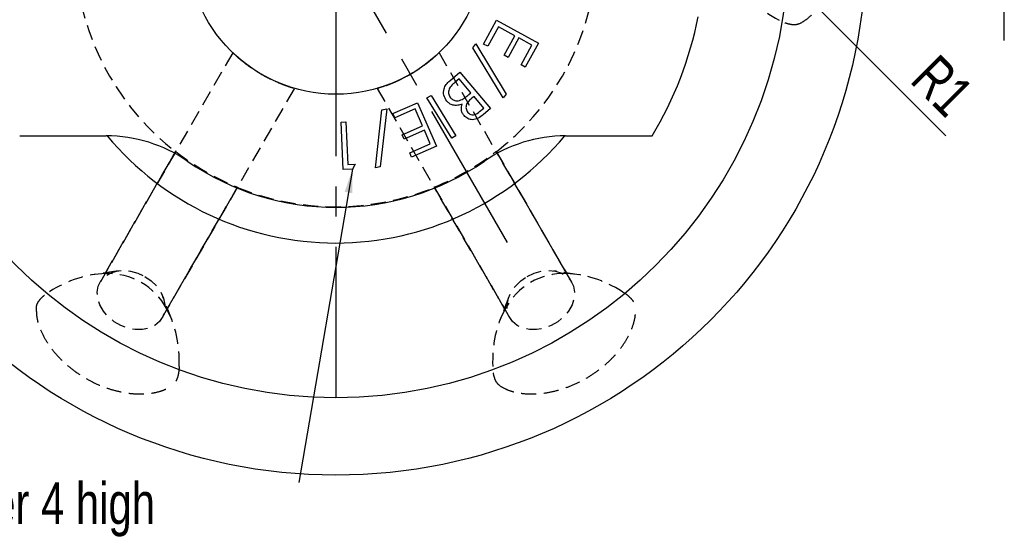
# Model space of a CAD drawing. Header units: millimetres. Extents: x 8 to 412, y 8 to 289.
# Tile 3 of 6: x 67 to 150, y 88 to 131. Entities that reach past the tile are written whole.
import ezdxf

# ---------------------------------------------------------------- set-up
doc = ezdxf.new("R2010")
doc.units = ezdxf.units.MM
doc.linetypes.add('CENTERX2', pattern=[20.32, 12.7, -2.54, 2.54, -2.54])
doc.linetypes.add('HIDDEN', pattern=[1.905, 1.27, -0.635])
for name, color, linetype in [('CENTERLINE', 4, 'CENTERX2'), ('DIMENSIONS', 2, 'Continuous'), ('HIDDEN', 3, 'HIDDEN'), ('TEXT', 2, 'Continuous')]:
    doc.layers.add(name, color=color, linetype=linetype)
doc.layers.add('OUTLINE', color=7, linetype='Continuous', lineweight=25)
doc.styles.add('SLDTEXTSTYLE0', font='TXT', dxfattribs={"width": 0.75})
doc.dimstyles.new('SLDDIMSTYLE4', dxfattribs={"dimtxt": 3.5, "dimasz": 2, "dimexe": 0, "dimexo": 0.0625, "dimgap": 0.875, "dimtad": 1, "dimrnd": 1e-09, "dimzin": 12, "dimdsep": 46, "dimtxsty": 'SLDTEXTSTYLE0', "dimsah": 1, "dimcen": 0, "dimadec": 0, "dimazin": 3, "dimtfac": 1, "dimtofl": 0, "dimtmove": 0, "dimatfit": 3, "dimfxl": 0, "dimfrac": 2, "dimtolj": 1, "dimtzin": 12, "dimarcsym": 0})
doc.dimstyles.new('SLDDIMSTYLE5', dxfattribs={"dimtxt": 0.18, "dimasz": 2, "dimexe": 0, "dimexo": 0.0625, "dimgap": 0, "dimtad": 0, "dimtih": 1, "dimtoh": 1, "dimdec": 0, "dimrnd": 1e-09, "dimzin": 0, "dimdsep": 46, "dimtxsty": 'Standard', "dimsah": 1, "dimcen": 0.09, "dimadec": 0, "dimazin": 0, "dimtfac": 2, "dimtdec": 0, "dimtofl": 0, "dimtmove": 0, "dimatfit": 3, "dimfxl": 0, "dimfrac": 2, "dimtolj": 1, "dimtzin": 0, "dimarcsym": 0})

# ---------------------------------------------------------------- blocks, each defined once
blk = doc.blocks.new('_D_5')
at = {"layer": 'DIMENSIONS'}
for q in [(123.213, 143.23), (144.995, 121.447)]:
    blk.add_line((123.92, 142.523), q, dxfattribs=at)
blk.add_solid([(123.92, 142.523), (124.98, 140.755), (125.687, 141.462)], dxfattribs=at)
at = {"layer": 'DIMENSIONS', "insert": (144.344, 128.46), "char_height": 3.5, "attachment_point": 1, "rotation": 315, "style": 'SLDTEXTSTYLE0'}
blk.add_mtext('R1', dxfattribs=at)
blk = doc.blocks.new('SW_CENTERMARKSYMBOL_0')
at = {"layer": 'CENTERLINE', "color": 0}
for p, q in [((0, 5), (0, 44.954)), ((0, 0), (0, 2.5)), ((-5, 0), (-40.5, 0)), ((0, 0), (-2.5, 0)), ((0, 0), (0, -2.5)), ((0, 0), (2.5, 0)), ((5, 0), (40.5, 0)), ((0, -5), (0, -40.5))]:
    blk.add_line(p, q, dxfattribs=at)

msp = doc.modelspace()

# ---------------------------------------------------------------- linework, layer by layer
at = {"layer": 'CENTERLINE'}
msp.add_line((108.18869, 112.47056), (79.25191, 162.59053), dxfattribs=at)
at = {"layer": 'CENTERLINE', "linetype": 'Continuous'}
msp.add_line((149.89456, 129.4297), (149.89456, 137.4297), dxfattribs=at)
at = {"layer": 'HIDDEN'}
for p, q in [((85.11221, 128.41922), (73.9802, 109.13801)), ((113.57684, 109.13801), (102.44477, 128.41931)), ((79.17635, 106.13801), (90.30842, 125.41931)), ((97.24867, 125.41922), (108.38068, 106.13801)), ((74.3938, 109.85439), (80.30843, 120.09883)), ((80.32326, 120.12451), (74.39757, 109.86091)), ((80.30843, 120.09883), (80.32326, 120.12451)), ((107.23378, 120.12451), (113.15947, 109.86091)), ((107.2486, 120.09883), (107.23378, 120.12451)), ((113.16323, 109.85439), (107.2486, 120.09883)), ((79.58995, 106.85439), (85.50458, 117.09883)), ((85.51941, 117.12451), (79.59372, 106.86091)), ((85.50458, 117.09883), (85.51941, 117.12451)), ((102.05245, 117.09883), (102.03763, 117.12451)), ((102.03763, 117.12451), (107.96332, 106.86091)), ((107.96708, 106.85439), (102.05245, 117.09883)), ((75.48359, 110.0959), (73.38143, 109.7654)), ((114.17561, 109.7654), (112.07344, 110.0959)), ((74.39757, 109.86091), (74.3938, 109.85439)), ((113.15947, 109.86091), (113.16323, 109.85439)), ((80.01907, 105.93315), (79.25421, 107.91893)), ((108.30283, 107.91893), (107.53796, 105.93315)), ((79.59372, 106.86091), (79.58995, 106.85439)), ((107.96332, 106.86091), (107.96708, 106.85439))]:
    msp.add_line(p, q, dxfattribs=at)
at = {"layer": 'HIDDEN', "flags": 128}
for points in [[(77.72734, 109.62825), (78.25899, 109.25926), (78.71204, 108.81447), (79.06533, 108.31466), (79.30232, 107.78322), (79.41194, 107.24499), (79.38906, 106.72513), (79.23475, 106.24796), (78.95623, 105.83579), (78.56651, 105.50788), (78.08383, 105.27958), (77.53075, 105.16155), (76.93314, 105.15932), (76.31893, 105.273), (75.71685, 105.49726), (75.15504, 105.82161), (74.65979, 106.2309), (74.25424, 106.70599), (73.95736, 107.22465), (73.78303, 107.76264), (73.73941, 108.29481), (73.82853, 108.79626), (74.04622, 109.24356), (74.3823, 109.61578), (74.82108, 109.89552), (75.34201, 110.06971), (75.92075, 110.13019), (76.53023, 110.07414), (77.14197, 109.90417), (77.72734, 109.62825)], [(109.82969, 109.62825), (110.41507, 109.90417), (111.0268, 110.07414), (111.63629, 110.13019), (112.21503, 110.06971), (112.73596, 109.89552), (113.17473, 109.61578), (113.51082, 109.24356), (113.72851, 108.79626), (113.81763, 108.29481), (113.774, 107.76264), (113.59967, 107.22465), (113.30279, 106.70599), (112.89725, 106.2309), (112.40199, 105.82161), (111.84019, 105.49726), (111.23811, 105.273), (110.6239, 105.15932), (110.02628, 105.16155), (109.4732, 105.27958), (108.99052, 105.50788), (108.60081, 105.83579), (108.32229, 106.24796), (108.16798, 106.72513), (108.1451, 107.24499), (108.25472, 107.78322), (108.49171, 108.31466), (108.84499, 108.81447), (109.29805, 109.25926), (109.82969, 109.62825)]]:
    msp.add_lwpolyline(points, dxfattribs=at)
at = {"layer": 'HIDDEN'}
for radius, start, end in [(21.95, 187.8554454, 232.1445546), (21.95, 307.8554454, 352.1445546), (21.92063, 232.1339617, 247.8660383), (21.92063, 292.1339617, 307.8660383), (21.95, 247.8554454, 292.1445546)]:
    msp.add_arc((93.77852, 137.4297), radius, start, end, dxfattribs=at)
for centre, major_axis, start_param, end_param in [((138.49723, 137.4297), (12.01087, 0), 3.52352498, 4.03791479), ((71.41916, 98.70216), (-6.00543, -10.40171), 3.52352498, 4.03791479), ((71.49225, 98.82876), (-5.94115, -10.29038), 2.75531091, 3.5278744), ((116.06478, 98.82876), (5.94115, -10.29038), 2.75531091, 3.5278744), ((116.13788, 98.70216), (6.00543, -10.40171), 2.24527051, 2.75966032), ((71.41916, 98.70216), (-6.00543, -10.40171), 2.24527051, 2.75966032), ((116.13788, 98.70216), (6.00543, -10.40171), 3.52352498, 4.03791479)]:
    msp.add_ellipse(centre, major_axis=major_axis, ratio=0.67014833, start_param=start_param, end_param=end_param, dxfattribs=at)
for points, knots in [([(132.7044, 130.85422), (132.89756, 130.96558), (133.28384, 131.18825), (133.87487, 131.73727), (134.45278, 132.48214), (134.96603, 133.41918), (135.36083, 134.46968), (135.62771, 135.56074), (135.76712, 136.68655), (135.78799, 137.79682), (135.69075, 138.88427), (135.48939, 139.92149), (135.18676, 140.88914), (134.7954, 141.77605), (134.3253, 142.55367), (133.80454, 143.19129), (133.25874, 143.68757), (132.88919, 143.8993), (132.7044, 144.00518)], [0, 0, 0, 0, 0.06128925, 0.12255993, 0.19451723, 0.26643912, 0.33219825, 0.39794028, 0.45927827, 0.52061284, 0.58008382, 0.63956066, 0.69927324, 0.75899909, 0.82086592, 0.8827525, 0.94136841, 1, 1, 1, 1]), ([(132.7044, 130.85422), (132.59169, 130.81441), (132.36588, 130.73464), (131.89072, 130.78188), (131.41709, 130.93163), (131.12499, 131.07854), (130.99661, 131.1431)], [0, 0, 0, 0, 0.27001182, 0.54099607, 0.79825642, 1, 1, 1, 1]), ([(87.52852, 126.60439), (87.77241, 126.47005), (88.25954, 126.20175), (88.94376, 125.89663), (89.60681, 125.63955), (90.05356, 125.49654), (90.2775, 125.42925), (90.33508, 125.41377), (90.2234, 125.44443), (89.88459, 125.54913), (89.35327, 125.73158), (88.69136, 126.00516), (88.10368, 126.28668), (87.5691, 126.57586), (87.04349, 126.89334), (86.47663, 127.27581), (85.99911, 127.64045), (85.62997, 127.94747), (85.34578, 128.2009), (85.1494, 128.3843), (85.09291, 128.44075), (85.15555, 128.3792), (85.33357, 128.21227), (85.69119, 127.88977), (86.27846, 127.4206), (86.90608, 126.97712), (87.33904, 126.71785), (87.52852, 126.60439)], [0, 0, 0, 0, 0.03407832, 0.06806358, 0.10408247, 0.15978099, 0.19968016, 0.23964055, 0.29156342, 0.3434809, 0.40575987, 0.44633037, 0.47469122, 0.49795275, 0.52125918, 0.54950072, 0.59211584, 0.62879919, 0.66555478, 0.71758464, 0.76960441, 0.80692833, 0.84420022, 0.8969608, 0.93811462, 0.97291703, 1, 1, 1, 1]), ([(100.02852, 126.60439), (100.2668, 126.74844), (100.74273, 127.03615), (101.34908, 127.47615), (101.90324, 127.92182), (102.25046, 128.23722), (102.42071, 128.39751), (102.4629, 128.43963), (102.38051, 128.35825), (102.12043, 128.11717), (101.69676, 127.74826), (101.12888, 127.31183), (100.59124, 126.94364), (100.07352, 126.62527), (99.53576, 126.32882), (98.9211, 126.02914), (98.36655, 125.79791), (97.9161, 125.63174), (97.55453, 125.51233), (97.29751, 125.43397), (97.22038, 125.41327), (97.305, 125.43674), (97.53858, 125.50745), (97.99668, 125.6559), (98.69663, 125.92992), (99.3945, 126.25171), (99.83552, 126.49703), (100.02852, 126.60439)], [0, 0, 0, 0, 0.03407831, 0.06806356, 0.10408246, 0.15978097, 0.19968015, 0.23964054, 0.2915634, 0.34348089, 0.40575985, 0.44633035, 0.47469121, 0.49795274, 0.52125916, 0.54950071, 0.59211583, 0.62879918, 0.66555476, 0.71758463, 0.76960439, 0.80692831, 0.8442002, 0.89696078, 0.9381146, 0.97291702, 1, 1, 1, 1]), ([(68.62104, 107.00664), (68.64292, 107.12415), (68.68674, 107.3596), (68.96523, 107.74748), (69.33174, 108.08278), (69.60501, 108.26229), (69.72511, 108.34119)], [0, 0, 0, 0, 0.27001181, 0.540995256, 0.798255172, 1, 1, 1, 1]), ([(117.83192, 108.34119), (117.88318, 108.30856), (118.10024, 108.17036), (118.45625, 107.88982), (118.784, 107.50079), (118.91435, 107.20109), (118.93119, 107.0498), (118.93599, 107.00664)], [0, 0, 0, 0, 0.08558113, 0.36242768, 0.64019174, 0.89736995, 1, 1, 1, 1]), ([(68.62104, 107.00664), (68.6209, 106.78368), (68.6206, 106.33782), (68.80055, 105.55146), (69.15667, 104.67854), (69.71155, 103.76554), (70.4239, 102.89837), (71.23535, 102.12173), (72.14062, 101.43809), (73.09172, 100.86488), (74.08209, 100.40536), (75.08103, 100.06114), (76.07036, 99.8394), (77.03412, 99.73488), (77.94261, 99.75317), (78.75519, 99.88536), (79.45788, 100.1099), (79.82602, 100.32407), (80.01011, 100.43116)], [0, 0, 0, 0, 0.06128927, 0.12255998, 0.19451721, 0.26643903, 0.33219833, 0.39794017, 0.45927828, 0.52061275, 0.58008382, 0.63956064, 0.69927321, 0.75899907, 0.82086585, 0.88275251, 0.94136849, 1, 1, 1, 1]), ([(107.54693, 100.43116), (107.73994, 100.31955), (108.12592, 100.09637), (108.8969, 99.85903), (109.83094, 99.73098), (110.89906, 99.75501), (112.00622, 99.93835), (113.08454, 100.25276), (114.12922, 100.69493), (115.10119, 101.23199), (115.99433, 101.85993), (116.7919, 102.55292), (117.4786, 103.29884), (118.051, 104.08122), (118.4894, 104.87714), (118.78121, 105.64695), (118.9381, 106.36777), (118.93669, 106.79366), (118.93599, 107.00664)], [0, 0, 0, 0, 0.06128923, 0.12255993, 0.19451722, 0.2664391, 0.3321983, 0.39794025, 0.45927827, 0.52061282, 0.58008384, 0.63956066, 0.69927317, 0.75899909, 0.82086584, 0.88275244, 0.94136845, 1, 1, 1, 1]), ([(80.61383, 102.05459), (80.6112, 101.99388), (80.60004, 101.7368), (80.53509, 101.28822), (80.36206, 100.80986), (80.16769, 100.54713), (80.04508, 100.4569), (80.01011, 100.43116)], [0, 0, 0, 0, 0.08557978, 0.3624268, 0.64019151, 0.89737005, 1, 1, 1, 1]), ([(107.54693, 100.43116), (107.45609, 100.50886), (107.2741, 100.66453), (107.07743, 101.09965), (106.97031, 101.58471), (106.95148, 101.91112), (106.94321, 102.05459)], [0, 0, 0, 0, 0.27001147, 0.54099666, 0.79825553, 1, 1, 1, 1])]:
    msp.add_open_spline(points, degree=3, knots=knots, dxfattribs=at)
at = {"layer": 'OUTLINE'}
for p, q in [((106.17796, 129.14803), (107.27251, 131.13921)), ((107.27251, 131.13921), (110.77171, 129.21533)), ((107.42475, 130.59995), (106.52251, 128.95892)), ((108.79735, 129.84514), (107.42475, 130.59995)), ((107.89511, 128.20412), (108.79735, 129.84514)), ((105.2688, 128.83441), (105.53162, 129.15652)), ((105.53162, 129.15652), (108.07809, 124.94338)), ((106.52251, 128.95892), (106.17796, 129.14803)), ((109.1403, 129.65604), (108.23806, 128.01501)), ((110.23485, 129.05428), (109.1403, 129.65604)), ((109.32459, 127.39883), (110.23485, 129.05428)), ((110.77171, 129.21533), (109.66915, 127.20973)), ((107.81367, 124.61886), (105.2688, 128.83441)), ((108.23806, 128.01501), (107.89511, 128.20412)), ((109.66915, 127.20973), (109.32459, 127.39883)), ((103.33219, 126.06766), (104.17194, 126.77519)), ((104.17194, 126.77519), (106.74645, 123.7183)), ((104.12546, 126.22391), (103.74726, 125.905)), ((105.11184, 125.05243), (104.12546, 126.22391)), ((104.93956, 124.9074), (105.11184, 125.05243)), ((108.07809, 124.94338), (107.81367, 124.61886)), ((98.55637, 123.30567), (100.63089, 124.21192)), ((100.63089, 124.21192), (102.22384, 120.56528)), ((101.42193, 124.61988), (101.76087, 124.82821)), ((103.50606, 121.23126), (101.42193, 124.61988)), ((101.76087, 124.82821), (103.845, 121.43959)), ((105.37145, 124.74474), (105.19678, 124.5973)), ((106.19597, 123.76557), (105.37145, 124.74474)), ((97.08654, 118.73936), (97.63942, 123.60635)), ((98.04166, 123.7009), (97.49118, 118.83391)), ((97.63942, 123.60635), (98.04166, 123.7009)), ((98.71342, 122.94589), (98.55637, 123.30567)), ((100.42335, 123.69269), (98.71342, 122.94589)), ((101.04836, 122.2624), (100.42335, 123.69269)), ((105.84261, 123.4675), (106.19597, 123.76557)), ((106.74645, 123.7183), (106.14389, 123.21109)), ((94.20378, 122.58371), (94.59882, 122.60214)), ((94.39128, 118.60535), (94.20378, 122.58371)), ((94.59882, 122.60214), (94.76869, 119.0132)), ((99.33842, 121.5156), (101.04836, 122.2624)), ((101.2038, 121.90583), (99.49387, 121.15903)), ((101.7022, 120.7656), (101.2038, 121.90583)), ((68.40136, 121.4297), (74.49122, 121.4297)), ((99.49387, 121.15903), (99.33842, 121.5156)), ((99.97704, 120.0116), (101.7022, 120.7656)), ((103.845, 121.43959), (103.50606, 121.23126)), ((113.06582, 121.4297), (119.15567, 121.4297)), ((100.13409, 119.65182), (99.97704, 120.0116)), ((102.22384, 120.56528), (100.13409, 119.65182)), ((94.76869, 119.0132), (95.39369, 119.04285)), ((95.39369, 119.04285), (95.17333, 118.64221)), ((95.17333, 118.64221), (94.39128, 118.60535)), ((97.49118, 118.83391), (97.08654, 118.73936))]:
    msp.add_line(p, q, dxfattribs=at)
for radius in [44.5, 38, 12.5]:
    msp.add_circle((93.77852, 137.4297), radius, dxfattribs=at)
for centre, radius, start, end in [((93.77852, 137.4297), 31, 328.927049, 348.852622), ((74.49122, 109.4297), 12, 55.4396782, 90), ((93.77852, 137.4297), 25, 219.7925784, 320.2074216), ((113.06582, 109.4297), 12, 90, 124.5603218), ((93.77852, 137.4297), 22, 235.4396782, 304.5603218)]:
    msp.add_arc(centre, radius, start, end, dxfattribs=at)
for points, knots in [([(103.07979, 124.35532), (102.9812, 124.50977), (102.78388, 124.81889), (102.81777, 125.34812), (103.01999, 125.77379), (103.22803, 125.96962), (103.33219, 126.06766)], [0, 0, 0, 0, 0.279114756, 0.558614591, 0.779020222, 1, 1, 1, 1]), ([(103.74726, 125.905), (103.64122, 125.81378), (103.43018, 125.63225), (103.22182, 125.28928), (103.2183, 124.91246), (103.33486, 124.7242), (103.39309, 124.63016)], [0, 0, 0, 0, 0.281662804, 0.560575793, 0.780476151, 1, 1, 1, 1]), ([(104.36665, 124.48753), (104.47841, 124.55927), (104.67811, 124.68746), (104.85964, 124.84016), (104.93956, 124.9074)], [0, 0, 0, 0, 0.559693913, 1, 1, 1, 1]), ([(104.38508, 124.10532), (104.25838, 124.06037), (104.00556, 123.97069), (103.62395, 123.99109), (103.30292, 124.13082), (103.15417, 124.28048), (103.07979, 124.35532)], [0, 0, 0, 0, 0.28054326, 0.55979934, 0.77985741, 1, 1, 1, 1]), ([(103.39309, 124.63016), (103.46586, 124.56124), (103.61147, 124.42334), (103.97561, 124.34291), (104.21845, 124.43272), (104.36665, 124.48753)], [0, 0, 0, 0, 0.28025713, 0.56077292, 1, 1, 1, 1]), ([(104.53331, 123.13256), (104.47738, 123.21159), (104.36553, 123.36965), (104.2785, 123.71461), (104.3447, 123.9573), (104.38508, 124.10532)], [0, 0, 0, 0, 0.28065387, 0.5612823, 1, 1, 1, 1]), ([(105.19678, 124.5973), (105.1081, 124.52025), (104.93122, 124.36655), (104.74887, 124.1253), (104.692, 123.89497), (104.69616, 123.6556), (104.78944, 123.50215), (104.85142, 123.40019)], [0, 0, 0, 0, 0.25112485, 0.50089577, 0.62629396, 0.75166594, 1, 1, 1, 1]), ([(106.14389, 123.21109), (106.01071, 123.10347), (105.74555, 122.88921), (105.27294, 122.74734), (104.82799, 122.85427), (104.63154, 123.0398), (104.53331, 123.13256)], [0, 0, 0, 0, 0.28130191, 0.56004268, 0.78002389, 1, 1, 1, 1]), ([(104.85142, 123.40019), (104.90108, 123.34974), (105.00026, 123.249), (105.20802, 123.18206), (105.51868, 123.2167), (105.70901, 123.36406), (105.84261, 123.4675)], [0, 0, 0, 0, 0.1870667, 0.37358036, 0.56028073, 1, 1, 1, 1]), ([(67.22668, 121.4297), (67.23242, 121.4297), (67.24562, 121.4297), (67.35281, 121.4297), (67.54621, 121.4297), (67.8339, 121.4297), (68.15014, 121.4297), (68.34153, 121.4297), (68.40136, 121.4297)], [0, 0, 0, 0, 0.13066133, 0.30015686, 0.43118355, 0.66346011, 0.89479392, 1, 1, 1, 1]), ([(119.15567, 121.4297), (119.28369, 121.4297), (119.56627, 121.4297), (119.9321, 121.4297), (120.19893, 121.4297), (120.31683, 121.4297), (120.32702, 121.4297), (120.33035, 121.4297)], [0, 0, 0, 0, 0.224911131, 0.496453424, 0.698373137, 0.90120773, 1, 1, 1, 1])]:
    msp.add_open_spline(points, degree=3, knots=knots, dxfattribs=at)

# ---------------------------------------------------------------- block references
at = {"layer": 'CENTERLINE'}
msp.add_blockref('SW_CENTERMARKSYMBOL_0', (93.77852, 137.4297), dxfattribs=at)

# ---------------------------------------------------------------- texts
at = {"layer": 'TEXT', "insert": (49.90148, 92.3151), "char_height": 3.5, "attachment_point": 1, "style": 'SLDTEXTSTYLE0'}
msp.add_mtext('Pairnumber 4 high', dxfattribs=at)

# ---------------------------------------------------------------- dimensions: what is measured, and where the dimension line sits
at = {"layer": 'DIMENSIONS'}
dim = msp.add_radius_dim(center=(123.21251, 143.2297), mpoint=(123.91962, 142.5226), dimstyle='SLDDIMSTYLE4', dxfattribs=at)
dim.commit()
dim.dimension.update_dxf_attribs({"geometry": '_D_5', "text_midpoint": (143.17502, 123.26722), "dimtype": 164})

# ---------------------------------------------------------------- leaders
at = {"layer": 'TEXT'}
msp.add_leader([(95.17333, 118.64221), (90.66393, 92.32097)], dimstyle='SLDDIMSTYLE5', dxfattribs=at)

doc.saveas('drawing.dxf')
